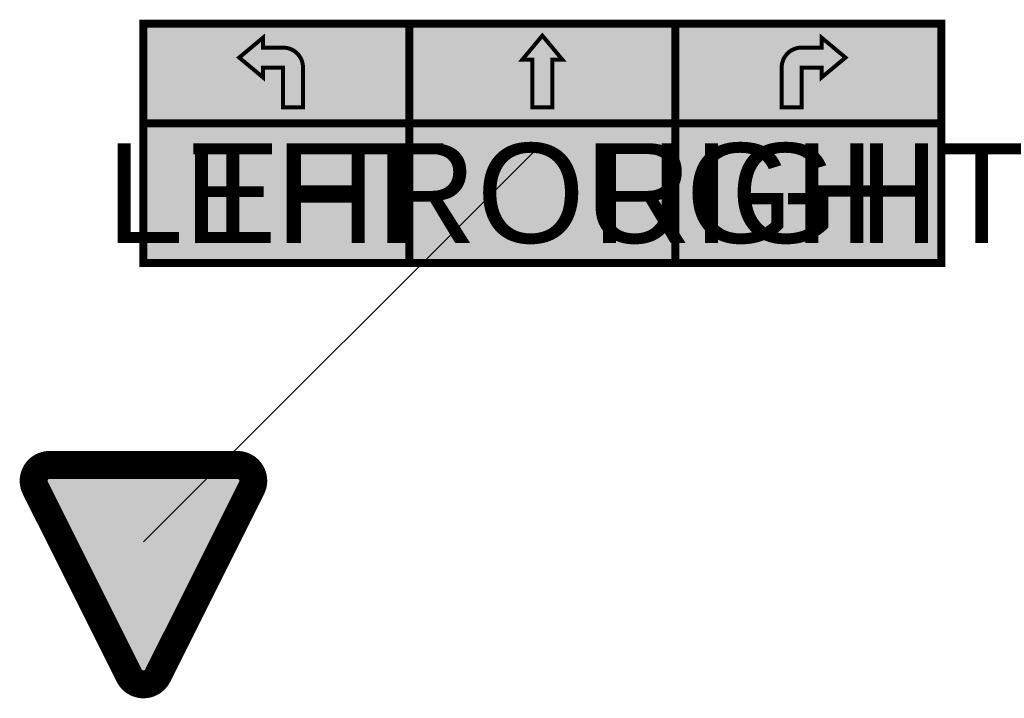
# Model space of a CAD drawing. Header units: inches. Extents: x -3.1 to 21.6, y -3.9 to 13.1.
import ezdxf
from ezdxf.enums import TextEntityAlignment as Align

# ---------------------------------------------------------------- set-up
doc = ezdxf.new("R2010")
doc.units = ezdxf.units.IN
doc.header["$MEASUREMENT"] = 0
doc.styles.get("Standard").update_dxf_attribs({"font": 'arial.ttf'})

msp = doc.modelspace()

# ---------------------------------------------------------------- linework, layer by layer
msp.add_line((0, 0), (10, 10))
at = {"color": 255}
for points, const_width in [([(0, 13), (0, 7), (20, 7), (20, 13)], 0.2), ([(9.75, 12.1), (9.75, 10.9), (10.25, 10.9), (10.25, 12.1), (10.5, 12.1), (10, 12.7), (9.5, 12.1)], 0.1)]:
    msp.add_lwpolyline(points, close=True, dxfattribs=dict(at, const_width=const_width))
at = {"color": 255, "const_width": 0.2}
for points in [[(6.667, 13), (6.667, 7)], [(13.333, 13), (13.333, 7)], [(0, 10.5), (20, 10.5)]]:
    msp.add_lwpolyline(points, dxfattribs=at)
at = {"color": 255, "const_width": 0.1}
for points in [[(3.5, 10.9), (4, 10.9), (4, 11.9, 0.414214), (3.5, 12.4), (3, 12.4), (3, 12.65), (2.4, 12.15), (3, 11.65), (3, 11.9), (3.5, 11.9)], [(16.5, 10.9), (16, 10.9), (16, 11.9, -0.414214), (16.5, 12.4), (17, 12.4), (17, 12.65), (17.6, 12.15), (17, 11.65), (17, 11.9), (16.5, 11.9)]]:
    msp.add_lwpolyline(points, format="xyb", close=True, dxfattribs=at)
at = {"color": 1, "const_width": 0.7}
msp.add_lwpolyline([(0.358, -3.352, -0.618034), (-0.358, -3.352), (-2.711, 1.354, -0.557537), (-2.353, 1.932), (2.353, 1.932, -0.557537), (2.711, 1.354)], format="xyb", close=True, dxfattribs=at)
at = {"color": 5}
msp.add_solid([(0, 7), (0, 13), (20, 7), (20, 13)], dxfattribs=at)
at = {"color": 2}
msp.add_solid([(-2.753, 1.932), (2.753, 1.932), (0, -3.573)], dxfattribs=at)

# ---------------------------------------------------------------- texts
at = {"color": 255}
for tag, p in [('LEFT', (3.333, 8.75)), ('THROUGH', (10, 8.75)), ('RIGHT', (16.667, 8.75))]:
    msp.add_attdef(tag, text='000', height=2.5, dxfattribs=at).set_placement(p, align=Align.MIDDLE_CENTER)

doc.saveas('drawing.dxf')
